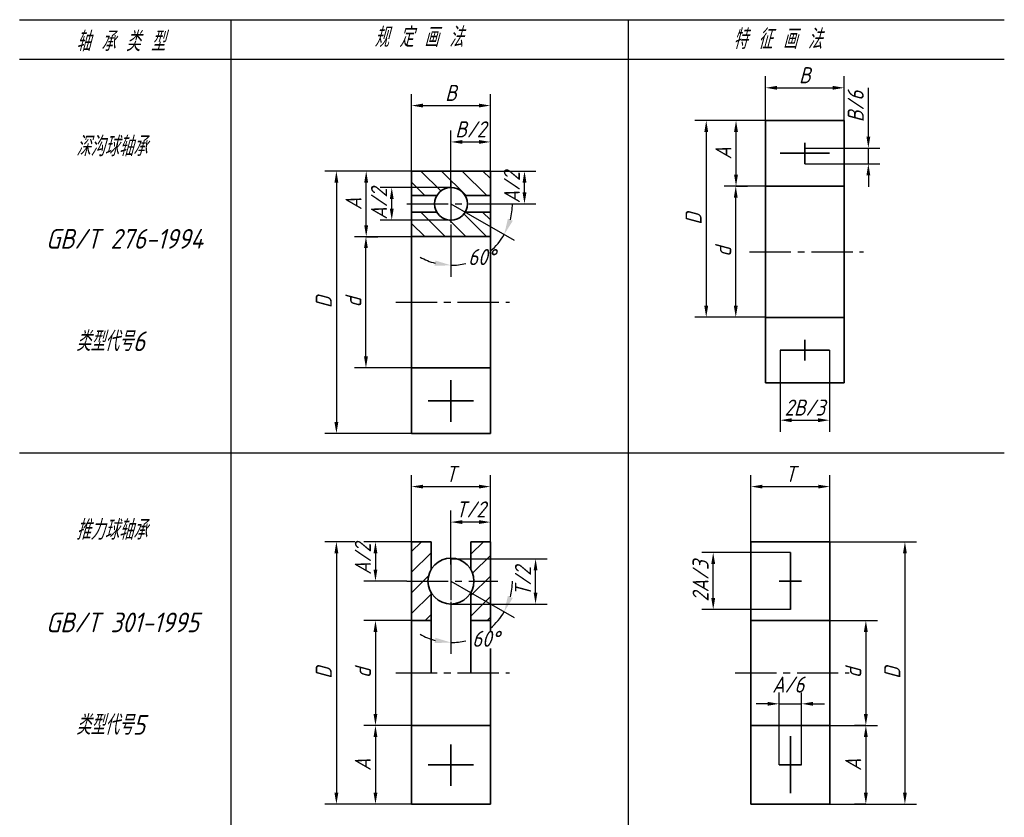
# Model space of a CAD drawing. Header units: millimetres. Extents: x 181 to 346, y -42 to 159.
# Tile 2 of 2: x 181 to 331, y 37 to 159. Entities that reach past the tile are written whole.
import ezdxf

# ---------------------------------------------------------------- set-up
doc = ezdxf.new("R2010")
doc.units = ezdxf.units.MM
doc.header["$LTSCALE"] = 1.1
doc.linetypes.add('CENTER2', pattern=[28.575, 19.05, -3.175, 3.175, -3.175])
for name, color, linetype in [('剖面线层', 7, 'Continuous'), ('尺寸层', 221, 'Continuous'), ('细实线层', 7, 'Continuous')]:
    doc.layers.add(name, color=color, linetype=linetype)
doc.layers.add('点画线层', color=3, linetype='CENTER2', lineweight=25)
doc.layers.add('粗实线层', color=1, linetype='Continuous', lineweight=35)
doc.styles.add('工程字体（斜）', font='gbeitc.shx', dxfattribs={"bigfont": 'gbcbig.shx'})
doc.styles.add('工程斜体', font='gbeitc.shx', dxfattribs={"bigfont": 'gbcbig.shx'})
doc.dimstyles.new('gb35', dxfattribs={"dimscale": 0.7, "dimtxt": 3.5, "dimasz": 2.5, "dimexe": 2.5, "dimexo": 0, "dimgap": 1, "dimtad": 1, "dimdsep": 46, "dimtxsty": '工程字体（斜）', "dimcen": 0, "dimadec": 0, "dimazin": 0, "dimtfac": 1, "dimtmove": 0, "dimatfit": 3, "dimfxl": 0, "dimarcsym": 0})

# ---------------------------------------------------------------- blocks, each defined once
blk = doc.blocks.new('*D14')
at = {"layer": 'Defpoints', "color": 0, "ltscale": 0.3}
for p in [(233.31, 125.73), (240.26, 125.73), (240.26, 105.73)]:
    blk.add_point(p, dxfattribs=at)
at = {"layer": '尺寸层', "color": 0, "lineweight": -2, "ltscale": 0.3}
for p, q in [((240.26, 125.73), (231.56, 125.73)), ((233.31, 107.48), (233.31, 123.98)), ((240.26, 105.73), (231.56, 105.73))]:
    blk.add_line(p, q, dxfattribs=at)
at = {"layer": '尺寸层', "color": 0, "ltscale": 0.3}
for points in [[(233.02, 123.98), (233.6, 123.98), (233.31, 125.73)], [(233.02, 107.48), (233.6, 107.48), (233.31, 105.73)]]:
    blk.add_solid(points, dxfattribs=at)
at = {"layer": '尺寸层', "color": 0, "ltscale": 0.3, "insert": (231.39, 115.73), "char_height": 2.45, "attachment_point": 5, "rotation": 90, "style": '工程字体（斜）'}
blk.add_mtext('d', dxfattribs=at)
blk = doc.blocks.new('*D15')
at = {"layer": 'Defpoints', "color": 0, "ltscale": 0.3}
for p in [(252.26, 145.71), (240.26, 135.73), (252.26, 135.73)]:
    blk.add_point(p, dxfattribs=at)
at = {"layer": '尺寸层', "color": 0, "lineweight": -2, "ltscale": 0.3}
for p, q in [((240.26, 135.73), (240.26, 147.46)), ((252.26, 135.73), (252.26, 147.46)), ((242.01, 145.71), (250.51, 145.71))]:
    blk.add_line(p, q, dxfattribs=at)
at = {"layer": '尺寸层', "color": 0, "ltscale": 0.3}
for points in [[(242.01, 146.01), (242.01, 145.42), (240.26, 145.71)], [(250.51, 146.01), (250.51, 145.42), (252.26, 145.71)]]:
    blk.add_solid(points, dxfattribs=at)
at = {"layer": '尺寸层', "color": 0, "ltscale": 0.3, "insert": (246.26, 147.64), "char_height": 2.45, "attachment_point": 5, "style": '工程字体（斜）'}
blk.add_mtext('B', dxfattribs=at)
blk = doc.blocks.new('*D16')
at = {"layer": 'Defpoints', "color": 0, "ltscale": 0.3}
for p in [(252.26, 140.17), (252.26, 135.73), (246.26, 133.23)]:
    blk.add_point(p, dxfattribs=at)
at = {"layer": '尺寸层', "color": 0, "lineweight": -2, "ltscale": 0.3}
for p, q in [((246.26, 133.23), (246.26, 141.92)), ((252.26, 135.73), (252.26, 141.92)), ((248.01, 140.17), (250.51, 140.17))]:
    blk.add_line(p, q, dxfattribs=at)
at = {"layer": '尺寸层', "color": 0, "ltscale": 0.3}
for points in [[(248.01, 140.46), (248.01, 139.88), (246.26, 140.17)], [(250.51, 140.46), (250.51, 139.88), (252.26, 140.17)]]:
    blk.add_solid(points, dxfattribs=at)
at = {"layer": '尺寸层', "color": 0, "ltscale": 0.3, "insert": (249.26, 142.09), "char_height": 2.45, "attachment_point": 5, "style": '工程字体（斜）'}
blk.add_mtext('B/2', dxfattribs=at)
blk = doc.blocks.new('*D17')
at = {"layer": 'Defpoints', "color": 0, "ltscale": 0.3}
for p in [(252.26, 135.73), (257.46, 135.73), (253.39, 130.73)]:
    blk.add_point(p, dxfattribs=at)
at = {"layer": '尺寸层', "color": 0, "lineweight": -2, "ltscale": 0.3}
for p, q in [((252.26, 135.73), (259.21, 135.73)), ((257.46, 132.48), (257.46, 133.98)), ((253.39, 130.73), (259.21, 130.73))]:
    blk.add_line(p, q, dxfattribs=at)
at = {"layer": '尺寸层', "color": 0, "ltscale": 0.3}
for points in [[(257.17, 133.98), (257.76, 133.98), (257.46, 135.73)], [(257.17, 132.48), (257.76, 132.48), (257.46, 130.73)]]:
    blk.add_solid(points, dxfattribs=at)
at = {"layer": '尺寸层', "color": 0, "ltscale": 0.3, "insert": (255.54, 133.23), "char_height": 2.45, "attachment_point": 5, "rotation": 90, "style": '工程字体（斜）'}
blk.add_mtext('A/2', dxfattribs=at)
blk = doc.blocks.new('*D18')
at = {"layer": 'Defpoints', "color": 0, "ltscale": 0.3}
for p in [(237.24, 133.23), (246.26, 133.23), (246.26, 128.23)]:
    blk.add_point(p, dxfattribs=at)
at = {"layer": '尺寸层', "color": 0, "lineweight": -2, "ltscale": 0.3}
for p, q in [((246.26, 133.23), (235.49, 133.23)), ((237.24, 129.98), (237.24, 131.48)), ((246.26, 128.23), (235.49, 128.23))]:
    blk.add_line(p, q, dxfattribs=at)
at = {"layer": '尺寸层', "color": 0, "ltscale": 0.3}
for points in [[(236.95, 131.48), (237.53, 131.48), (237.24, 133.23)], [(236.95, 129.98), (237.53, 129.98), (237.24, 128.23)]]:
    blk.add_solid(points, dxfattribs=at)
at = {"layer": '尺寸层', "color": 0, "ltscale": 0.3, "insert": (235.31, 130.73), "char_height": 2.45, "attachment_point": 5, "rotation": 90, "style": '工程字体（斜）'}
blk.add_mtext('A/2', dxfattribs=at)
blk = doc.blocks.new('*D19')
at = {"layer": 'Defpoints', "color": 0, "ltscale": 0.3}
for p in [(233.35, 135.73), (240.26, 135.73), (233.31, 125.73)]:
    blk.add_point(p, dxfattribs=at)
at = {"layer": '尺寸层', "color": 0, "lineweight": -2, "ltscale": 0.3}
for p, q in [((240.26, 135.73), (231.6, 135.73)), ((233.35, 127.48), (233.35, 133.98)), ((233.31, 125.73), (235.1, 125.73))]:
    blk.add_line(p, q, dxfattribs=at)
at = {"layer": '尺寸层', "color": 0, "ltscale": 0.3}
for points in [[(233.05, 133.98), (233.64, 133.98), (233.35, 135.73)], [(233.05, 127.48), (233.64, 127.48), (233.35, 125.73)]]:
    blk.add_solid(points, dxfattribs=at)
at = {"layer": '尺寸层', "color": 0, "ltscale": 0.3, "insert": (231.42, 130.73), "char_height": 2.45, "attachment_point": 5, "rotation": 90, "style": '工程字体（斜）'}
blk.add_mtext('A', dxfattribs=at)
blk = doc.blocks.new('*D20')
at = {"layer": 'Defpoints', "color": 0, "ltscale": 0.3}
for p in [(231.6, 135.73), (228.81, 95.73), (240.26, 95.73)]:
    blk.add_point(p, dxfattribs=at)
at = {"layer": '尺寸层', "color": 0, "lineweight": -2, "ltscale": 0.3}
for p, q in [((231.6, 135.73), (227.06, 135.73)), ((228.81, 133.98), (228.81, 97.48)), ((240.26, 95.73), (227.06, 95.73))]:
    blk.add_line(p, q, dxfattribs=at)
at = {"layer": '尺寸层', "color": 0, "ltscale": 0.3}
for points in [[(228.51, 133.98), (229.1, 133.98), (228.81, 135.73)], [(228.51, 97.48), (229.1, 97.48), (228.81, 95.73)]]:
    blk.add_solid(points, dxfattribs=at)
at = {"layer": '尺寸层', "color": 0, "ltscale": 0.3, "insert": (226.88, 115.73), "char_height": 2.45, "attachment_point": 5, "rotation": 90, "style": '工程字体（斜）'}
blk.add_mtext('D', dxfattribs=at)
blk = doc.blocks.new('*D23')
at = {"layer": 'Defpoints', "color": 0, "ltscale": 0.3}
for p in [(289.65, 133.44), (294.17, 133.44), (294.17, 113.44)]:
    blk.add_point(p, dxfattribs=at)
at = {"layer": '尺寸层', "color": 0, "lineweight": -2, "ltscale": 0.3}
for p, q in [((294.17, 133.44), (287.9, 133.44)), ((289.65, 115.19), (289.65, 131.69)), ((294.17, 113.44), (287.9, 113.44))]:
    blk.add_line(p, q, dxfattribs=at)
at = {"layer": '尺寸层', "color": 0, "ltscale": 0.3}
for points in [[(289.36, 131.69), (289.94, 131.69), (289.65, 133.44)], [(289.36, 115.19), (289.94, 115.19), (289.65, 113.44)]]:
    blk.add_solid(points, dxfattribs=at)
at = {"layer": '尺寸层', "color": 0, "ltscale": 0.3, "insert": (287.73, 123.44), "char_height": 2.45, "attachment_point": 5, "rotation": 90, "style": '工程字体（斜）'}
blk.add_mtext('d', dxfattribs=at)
blk = doc.blocks.new('*D24')
at = {"layer": 'Defpoints', "color": 0, "ltscale": 0.3}
for p in [(306.17, 148.42), (294.17, 143.44), (306.17, 143.44)]:
    blk.add_point(p, dxfattribs=at)
at = {"layer": '尺寸层', "color": 0, "lineweight": -2, "ltscale": 0.3}
for p, q in [((294.17, 143.44), (294.17, 150.17)), ((306.17, 143.44), (306.17, 150.17)), ((295.92, 148.42), (304.42, 148.42))]:
    blk.add_line(p, q, dxfattribs=at)
at = {"layer": '尺寸层', "color": 0, "ltscale": 0.3}
for points in [[(295.92, 148.71), (295.92, 148.13), (294.17, 148.42)], [(304.42, 148.71), (304.42, 148.13), (306.17, 148.42)]]:
    blk.add_solid(points, dxfattribs=at)
at = {"layer": '尺寸层', "color": 0, "ltscale": 0.3, "insert": (300.17, 150.34), "char_height": 2.45, "attachment_point": 5, "style": '工程字体（斜）'}
blk.add_mtext('B', dxfattribs=at)
blk = doc.blocks.new('*D21')
at = {"layer": 'Defpoints', "color": 0, "ltscale": 0.3}
for p in [(289.69, 143.44), (294.17, 143.44), (289.65, 133.44)]:
    blk.add_point(p, dxfattribs=at)
at = {"layer": '尺寸层', "color": 0, "lineweight": -2, "ltscale": 0.3}
for p, q in [((294.17, 143.44), (287.94, 143.44)), ((289.69, 135.19), (289.69, 141.69)), ((289.65, 133.44), (291.44, 133.44))]:
    blk.add_line(p, q, dxfattribs=at)
at = {"layer": '尺寸层', "color": 0, "ltscale": 0.3}
for points in [[(289.39, 141.69), (289.98, 141.69), (289.69, 143.44)], [(289.39, 135.19), (289.98, 135.19), (289.69, 133.44)]]:
    blk.add_solid(points, dxfattribs=at)
at = {"layer": '尺寸层', "color": 0, "ltscale": 0.3, "insert": (287.76, 138.44), "char_height": 2.45, "attachment_point": 5, "rotation": 90, "style": '工程字体（斜）'}
blk.add_mtext('A', dxfattribs=at)
blk = doc.blocks.new('*D22')
at = {"layer": 'Defpoints', "color": 0, "ltscale": 0.3}
for p in [(287.94, 143.44), (285.15, 113.44), (287.9, 113.44)]:
    blk.add_point(p, dxfattribs=at)
at = {"layer": '尺寸层', "color": 0, "lineweight": -2, "ltscale": 0.3}
for p, q in [((287.94, 143.44), (283.4, 143.44)), ((285.15, 141.69), (285.15, 115.19)), ((287.9, 113.44), (283.4, 113.44))]:
    blk.add_line(p, q, dxfattribs=at)
at = {"layer": '尺寸层', "color": 0, "ltscale": 0.3}
for points in [[(284.86, 141.69), (285.44, 141.69), (285.15, 143.44)], [(284.86, 115.19), (285.44, 115.19), (285.15, 113.44)]]:
    blk.add_solid(points, dxfattribs=at)
at = {"layer": '尺寸层', "color": 0, "ltscale": 0.3, "insert": (283.22, 128.44), "char_height": 2.45, "attachment_point": 5, "rotation": 90, "style": '工程字体（斜）'}
blk.add_mtext('D', dxfattribs=at)
blk = doc.blocks.new('*D25')
at = {"layer": 'Defpoints', "color": 0, "ltscale": 0.3}
for p in [(231.6, 79.24), (228.81, 39.24), (240.26, 39.24)]:
    blk.add_point(p, dxfattribs=at)
at = {"layer": '尺寸层', "color": 0, "lineweight": -2, "ltscale": 0.3}
for p, q in [((231.6, 79.24), (227.06, 79.24)), ((228.81, 77.49), (228.81, 40.99)), ((240.26, 39.24), (227.06, 39.24))]:
    blk.add_line(p, q, dxfattribs=at)
at = {"layer": '尺寸层', "color": 0, "ltscale": 0.3}
for points in [[(228.51, 77.49), (229.1, 77.49), (228.81, 79.24)], [(228.51, 40.99), (229.1, 40.99), (228.81, 39.24)]]:
    blk.add_solid(points, dxfattribs=at)
at = {"layer": '尺寸层', "color": 0, "ltscale": 0.3, "insert": (226.88, 59.24), "char_height": 2.45, "attachment_point": 5, "rotation": 90, "style": '工程字体（斜）'}
blk.add_mtext('D', dxfattribs=at)
blk = doc.blocks.new('*D26')
at = {"layer": 'Defpoints', "color": 0, "ltscale": 0.3}
for p in [(240.26, 67.24), (234.76, 51.24), (240.26, 51.24)]:
    blk.add_point(p, dxfattribs=at)
at = {"layer": '尺寸层', "color": 0, "lineweight": -2, "ltscale": 0.3}
for p, q in [((240.26, 67.24), (233.01, 67.24)), ((234.76, 65.49), (234.76, 52.99)), ((240.26, 51.24), (233.01, 51.24))]:
    blk.add_line(p, q, dxfattribs=at)
at = {"layer": '尺寸层', "color": 0, "ltscale": 0.3}
for points in [[(234.47, 65.49), (235.05, 65.49), (234.76, 67.24)], [(234.47, 52.99), (235.05, 52.99), (234.76, 51.24)]]:
    blk.add_solid(points, dxfattribs=at)
at = {"layer": '尺寸层', "color": 0, "ltscale": 0.3, "insert": (232.84, 59.24), "char_height": 2.45, "attachment_point": 5, "rotation": 90, "style": '工程字体（斜）'}
blk.add_mtext('d', dxfattribs=at)
blk = doc.blocks.new('*D27')
at = {"layer": 'Defpoints', "color": 0, "ltscale": 0.3}
for p in [(234.76, 51.24), (234.76, 39.24), (234.76, 39.24)]:
    blk.add_point(p, dxfattribs=at)
at = {"layer": '尺寸层', "color": 0, "lineweight": -2, "ltscale": 0.3}
for p, q in [((234.76, 51.24), (233.01, 51.24)), ((234.76, 49.49), (234.76, 40.99)), ((234.76, 39.24), (233.01, 39.24))]:
    blk.add_line(p, q, dxfattribs=at)
at = {"layer": '尺寸层', "color": 0, "ltscale": 0.3}
for points in [[(234.47, 49.49), (235.05, 49.49), (234.76, 51.24)], [(234.47, 40.99), (235.05, 40.99), (234.76, 39.24)]]:
    blk.add_solid(points, dxfattribs=at)
at = {"layer": '尺寸层', "color": 0, "ltscale": 0.3, "insert": (232.84, 45.24), "char_height": 2.45, "attachment_point": 5, "rotation": 90, "style": '工程字体（斜）'}
blk.add_mtext('A', dxfattribs=at)
blk = doc.blocks.new('*D28')
at = {"layer": 'Defpoints', "color": 0, "ltscale": 0.3}
for p in [(252.26, 87.64), (240.26, 79.24), (252.26, 79.24)]:
    blk.add_point(p, dxfattribs=at)
at = {"layer": '尺寸层', "color": 0, "lineweight": -2, "ltscale": 0.3}
for p, q in [((240.26, 79.24), (240.26, 89.39)), ((252.26, 79.24), (252.26, 89.39)), ((242.01, 87.64), (250.51, 87.64))]:
    blk.add_line(p, q, dxfattribs=at)
at = {"layer": '尺寸层', "color": 0, "ltscale": 0.3}
for points in [[(242.01, 87.93), (242.01, 87.35), (240.26, 87.64)], [(250.51, 87.93), (250.51, 87.35), (252.26, 87.64)]]:
    blk.add_solid(points, dxfattribs=at)
at = {"layer": '尺寸层', "color": 0, "ltscale": 0.3, "insert": (246.26, 89.57), "char_height": 2.45, "attachment_point": 5, "style": '工程字体（斜）'}
blk.add_mtext('T', dxfattribs=at)
blk = doc.blocks.new('*D29')
at = {"layer": 'Defpoints', "color": 0, "ltscale": 0.3}
for p in [(246.26, 82.23), (252.26, 79.24), (246.26, 75.78)]:
    blk.add_point(p, dxfattribs=at)
at = {"layer": '尺寸层', "color": 0, "lineweight": -2, "ltscale": 0.3}
for p, q in [((246.26, 75.78), (246.26, 83.98)), ((252.26, 79.24), (252.26, 83.98)), ((250.51, 82.23), (248.01, 82.23))]:
    blk.add_line(p, q, dxfattribs=at)
at = {"layer": '尺寸层', "color": 0, "ltscale": 0.3}
for points in [[(248.01, 82.53), (248.01, 81.94), (246.26, 82.23)], [(250.51, 82.53), (250.51, 81.94), (252.26, 82.23)]]:
    blk.add_solid(points, dxfattribs=at)
at = {"layer": '尺寸层', "color": 0, "ltscale": 0.3, "insert": (249.26, 84.16), "char_height": 2.45, "attachment_point": 5, "style": '工程字体（斜）'}
blk.add_mtext('T/2', dxfattribs=at)
blk = doc.blocks.new('*D30')
at = {"layer": 'Defpoints', "color": 0, "ltscale": 0.3}
for p in [(240.26, 79.24), (234.76, 73.24), (239.55, 73.24)]:
    blk.add_point(p, dxfattribs=at)
at = {"layer": '尺寸层', "color": 0, "lineweight": -2, "ltscale": 0.3}
for p, q in [((240.26, 79.24), (233.01, 79.24)), ((234.76, 77.49), (234.76, 74.99)), ((239.55, 73.24), (233.01, 73.24))]:
    blk.add_line(p, q, dxfattribs=at)
at = {"layer": '尺寸层', "color": 0, "ltscale": 0.3}
for points in [[(234.47, 77.49), (235.05, 77.49), (234.76, 79.24)], [(234.47, 74.99), (235.05, 74.99), (234.76, 73.24)]]:
    blk.add_solid(points, dxfattribs=at)
at = {"layer": '尺寸层', "color": 0, "ltscale": 0.3, "insert": (232.84, 76.61), "char_height": 2.45, "attachment_point": 5, "rotation": 90, "style": '工程字体（斜）'}
blk.add_mtext('A/2', dxfattribs=at)
blk = doc.blocks.new('*D31')
at = {"layer": 'Defpoints', "color": 0, "ltscale": 0.3}
for p in [(246.26, 76.63), (259.15, 76.63), (246.26, 69.74)]:
    blk.add_point(p, dxfattribs=at)
at = {"layer": '尺寸层', "color": 0, "lineweight": -2, "ltscale": 0.3}
for p, q in [((246.26, 76.63), (260.9, 76.63)), ((259.15, 71.49), (259.15, 74.88)), ((246.26, 69.74), (260.9, 69.74))]:
    blk.add_line(p, q, dxfattribs=at)
at = {"layer": '尺寸层', "color": 0, "ltscale": 0.3}
for points in [[(258.86, 74.88), (259.44, 74.88), (259.15, 76.63)], [(258.86, 71.49), (259.44, 71.49), (259.15, 69.74)]]:
    blk.add_solid(points, dxfattribs=at)
at = {"layer": '尺寸层', "color": 0, "ltscale": 0.3, "insert": (257.23, 73.18), "char_height": 2.45, "attachment_point": 5, "rotation": 90, "style": '工程字体（斜）'}
blk.add_mtext('T/2', dxfattribs=at)
blk = doc.blocks.new('*D40')
at = {"layer": 'Defpoints', "color": 0, "ltscale": 0.3}
for p in [(303.97, 87.64), (291.97, 79.24), (303.97, 79.24)]:
    blk.add_point(p, dxfattribs=at)
at = {"layer": '尺寸层', "color": 0, "lineweight": -2, "ltscale": 0.3}
for p, q in [((291.97, 79.24), (291.97, 89.39)), ((303.97, 79.24), (303.97, 89.39)), ((293.72, 87.64), (302.22, 87.64))]:
    blk.add_line(p, q, dxfattribs=at)
at = {"layer": '尺寸层', "color": 0, "ltscale": 0.3}
for points in [[(293.72, 87.93), (293.72, 87.35), (291.97, 87.64)], [(302.22, 87.93), (302.22, 87.35), (303.97, 87.64)]]:
    blk.add_solid(points, dxfattribs=at)
at = {"layer": '尺寸层', "color": 0, "ltscale": 0.3, "insert": (297.97, 89.57), "char_height": 2.45, "attachment_point": 5, "style": '工程字体（斜）'}
blk.add_mtext('T', dxfattribs=at)
blk = doc.blocks.new('*D47')
at = {"layer": 'Defpoints', "color": 0, "ltscale": 0.3}
for p in [(303.97, 79.24), (303.97, 39.24), (315.42, 39.24)]:
    blk.add_point(p, dxfattribs=at)
at = {"layer": '尺寸层', "color": 0, "lineweight": -2, "ltscale": 0.3}
for p, q in [((303.97, 79.24), (317.17, 79.24)), ((315.42, 77.49), (315.42, 40.99)), ((303.97, 39.24), (317.17, 39.24))]:
    blk.add_line(p, q, dxfattribs=at)
at = {"layer": '尺寸层', "color": 0, "ltscale": 0.3}
for points in [[(315.13, 77.49), (315.71, 77.49), (315.42, 79.24)], [(315.13, 40.99), (315.71, 40.99), (315.42, 39.24)]]:
    blk.add_solid(points, dxfattribs=at)
at = {"layer": '尺寸层', "color": 0, "ltscale": 0.3, "insert": (313.5, 59.24), "char_height": 2.45, "attachment_point": 5, "rotation": 90, "style": '工程字体（斜）'}
blk.add_mtext('D', dxfattribs=at)
blk = doc.blocks.new('*D49')
at = {"layer": 'Defpoints', "color": 0, "ltscale": 0.3}
for p in [(303.97, 67.24), (303.97, 51.24), (309.47, 51.24)]:
    blk.add_point(p, dxfattribs=at)
at = {"layer": '尺寸层', "color": 0, "lineweight": -2, "ltscale": 0.3}
for p, q in [((303.97, 67.24), (311.22, 67.24)), ((309.47, 65.49), (309.47, 52.99)), ((303.97, 51.24), (311.22, 51.24))]:
    blk.add_line(p, q, dxfattribs=at)
at = {"layer": '尺寸层', "color": 0, "ltscale": 0.3}
for points in [[(309.17, 65.49), (309.76, 65.49), (309.47, 67.24)], [(309.17, 52.99), (309.76, 52.99), (309.47, 51.24)]]:
    blk.add_solid(points, dxfattribs=at)
at = {"layer": '尺寸层', "color": 0, "ltscale": 0.3, "insert": (307.54, 59.24), "char_height": 2.45, "attachment_point": 5, "rotation": 90, "style": '工程字体（斜）'}
blk.add_mtext('d', dxfattribs=at)
blk = doc.blocks.new('*D48')
at = {"layer": 'Defpoints', "color": 0, "ltscale": 0.3}
for p in [(309.47, 51.24), (309.47, 39.24), (309.47, 39.24)]:
    blk.add_point(p, dxfattribs=at)
at = {"layer": '尺寸层', "color": 0, "lineweight": -2, "ltscale": 0.3}
for p, q in [((309.47, 51.24), (307.72, 51.24)), ((309.47, 49.49), (309.47, 40.99)), ((309.47, 39.24), (307.72, 39.24))]:
    blk.add_line(p, q, dxfattribs=at)
at = {"layer": '尺寸层', "color": 0, "ltscale": 0.3}
for points in [[(309.17, 49.49), (309.76, 49.49), (309.47, 51.24)], [(309.17, 40.99), (309.76, 40.99), (309.47, 39.24)]]:
    blk.add_solid(points, dxfattribs=at)
at = {"layer": '尺寸层', "color": 0, "ltscale": 0.3, "insert": (307.54, 45.24), "char_height": 2.45, "attachment_point": 5, "rotation": 90, "style": '工程字体（斜）'}
blk.add_mtext('A', dxfattribs=at)
blk = doc.blocks.new('*D50')
at = {"layer": 'Defpoints', "color": 0, "ltscale": 0.3}
for p in [(286.21, 77.59), (297.97, 77.59), (297.97, 68.89)]:
    blk.add_point(p, dxfattribs=at)
at = {"layer": '尺寸层', "color": 0, "lineweight": -2, "ltscale": 0.3}
for p, q in [((297.97, 77.59), (284.46, 77.59)), ((286.21, 70.64), (286.21, 75.84)), ((297.97, 68.89), (284.46, 68.89))]:
    blk.add_line(p, q, dxfattribs=at)
at = {"layer": '尺寸层', "color": 0, "ltscale": 0.3}
for points in [[(285.92, 75.84), (286.51, 75.84), (286.21, 77.59)], [(285.92, 70.64), (286.51, 70.64), (286.21, 68.89)]]:
    blk.add_solid(points, dxfattribs=at)
at = {"layer": '尺寸层', "color": 0, "ltscale": 0.3, "insert": (284.29, 73.24), "char_height": 2.45, "attachment_point": 5, "rotation": 90, "style": '工程字体（斜）'}
blk.add_mtext('2A/3', dxfattribs=at)
blk = doc.blocks.new('*D51')
at = {"layer": 'Defpoints', "color": 0, "ltscale": 0.3}
for p in [(296.42, 108.44), (303.92, 108.44), (303.92, 97.76)]:
    blk.add_point(p, dxfattribs=at)
at = {"layer": '尺寸层', "color": 0, "lineweight": -2, "ltscale": 0.3}
for p, q in [((296.42, 108.44), (296.42, 96.01)), ((303.92, 108.44), (303.92, 96.01)), ((298.17, 97.76), (302.17, 97.76))]:
    blk.add_line(p, q, dxfattribs=at)
at = {"layer": '尺寸层', "color": 0, "ltscale": 0.3}
for points in [[(298.17, 98.05), (298.17, 97.46), (296.42, 97.76)], [(302.17, 98.05), (302.17, 97.46), (303.92, 97.76)]]:
    blk.add_solid(points, dxfattribs=at)
at = {"layer": '尺寸层', "color": 0, "ltscale": 0.3, "insert": (300.17, 99.68), "char_height": 2.45, "attachment_point": 5, "style": '工程字体（斜）'}
blk.add_mtext('2B/3', dxfattribs=at)
blk = doc.blocks.new('*D52')
at = {"layer": 'Defpoints', "color": 0, "ltscale": 0.3}
for p in [(300.17, 139.23), (309.85, 139.23), (300.17, 136.85)]:
    blk.add_point(p, dxfattribs=at)
at = {"layer": '尺寸层', "color": 0, "lineweight": -2, "ltscale": 0.3}
for p, q in [((309.85, 140.98), (309.85, 148.42)), ((300.17, 139.23), (311.6, 139.23)), ((309.85, 136.85), (309.85, 139.23)), ((300.17, 136.85), (311.6, 136.85)), ((309.85, 135.1), (309.85, 133.35))]:
    blk.add_line(p, q, dxfattribs=at)
at = {"layer": '尺寸层', "color": 0, "ltscale": 0.3}
for points in [[(309.56, 140.98), (310.14, 140.98), (309.85, 139.23)], [(309.56, 135.1), (310.14, 135.1), (309.85, 136.85)]]:
    blk.add_solid(points, dxfattribs=at)
at = {"layer": '尺寸层', "color": 0, "ltscale": 0.3, "insert": (307.92, 145.57), "char_height": 2.45, "attachment_point": 5, "rotation": 90, "style": '工程字体（斜）'}
blk.add_mtext('B/6', dxfattribs=at)
blk = doc.blocks.new('we')
at = {"layer": '剖面线层', "ltscale": 0.3}
h = blk.add_hatch(dxfattribs=at)
h.set_pattern_fill('ANSI31', scale=0.7, angle=90, style=0)
h.set_pattern_definition([(135, (-211.1278, -84.08), (-1.571545, -1.571545), [])])
h.paths.add_polyline_path([(33.507, 59.335), (21.507, 59.335), (21.507, 55.585), (25.342, 55.585, -0.5773503), (29.672, 55.585), (33.507, 55.585)])
h.paths.add_polyline_path([(33.507, 53.085), (29.672, 53.085, -0.5773503), (25.342, 53.085), (21.507, 53.085), (21.507, 49.335), (33.507, 49.335)])
h = blk.add_hatch(dxfattribs=at)
h.set_pattern_fill('ANSI31', scale=0.7, style=0)
h.set_pattern_definition([(45, (-218.7548, -73.2634), (-1.571545, 1.571545), [])])
h.paths.add_polyline_path([(24.476, 2.842), (21.507, 2.842), (21.507, -3.158), (24.007, -3.158, -0.1316525), (24.476, -1.408)])
h.paths.add_polyline_path([(24.476, -4.908, -0.1316525), (24.007, -3.158), (21.507, -3.158), (21.507, -9.158), (24.476, -9.158)])
h.paths.add_polyline_path([(33.507, 2.842), (30.538, 2.842), (30.538, -1.408, -0.1316525), (31.007, -3.158), (33.507, -3.158)])
h.paths.add_polyline_path([(33.507, -3.158), (31.007, -3.158, -0.1316525), (30.538, -4.908), (33.507, -6.622)])
h.paths.add_polyline_path([(33.507, -6.622), (30.538, -4.908), (30.538, -9.158), (33.507, -9.158)])
at = {"layer": '尺寸层', "color": 7, "ltscale": 0.3}
for p, q in [((30.484, 52.616), (37.133, 48.777)), ((27.507, 51.194), (27.507, 43.219)), ((30.484, -4.877), (37.133, -8.716)), ((27.507, -6.299), (27.507, -14.273)), ((77.504, -31.158), (77.504, -20.117)), ((80.917, -31.158), (80.917, -20.117)), ((75.754, -21.867), (74.004, -21.867)), ((77.504, -21.867), (80.917, -21.867)), ((82.667, -21.867), (84.417, -21.867))]:
    blk.add_line(p, q, dxfattribs=at)
for centre, start, end in [((27.507, 54.335), 345.03173, 0.06346), ((27.507, 54.335), 309.84079, 330), ((27.507, 54.335), 239.93654, 254.96827), ((27.507, 54.335), 270, 283.90339), ((27.507, -3.158), 345.03173, 0.06346), ((27.507, -3.158), 309.84079, 330), ((27.507, -3.158), 239.93654, 254.96827), ((27.507, -3.158), 270, 283.90339)]:
    blk.add_arc(centre, 9.365, start, end, dxfattribs=at)
for points in [[(36.932, 51.76), (36.177, 52.072), (35.617, 49.652)], [(25.131, 45.695), (25.024, 44.885), (27.507, 44.969)], [(36.932, -5.733), (36.177, -5.421), (35.617, -7.841)], [(25.131, -11.798), (25.024, -12.608), (27.507, -12.523)], [(75.754, -21.575), (75.754, -22.159), (77.504, -21.867)], [(82.667, -21.575), (82.667, -22.159), (80.917, -21.867)]]:
    blk.add_solid(points, dxfattribs=at)
at = {"layer": '点画线层', "color": 7, "ltscale": 0.3}
for p, q in [((27.507, 57.722), (27.507, 51.194)), ((20.799, 54.335), (34.631, 54.335)), ((27.507, 54.335), (30.484, 52.616)), ((73.005, 47.037), (90.349, 47.037)), ((19.098, 39.335), (36.442, 39.335)), ((27.507, 0.229), (27.507, -6.299)), ((20.799, -3.158), (34.631, -3.158)), ((27.507, -3.158), (30.484, -4.877)), ((19.098, -17.158), (36.442, -17.158)), ((70.802, -17.158), (88.146, -17.158))]:
    blk.add_line(p, q, dxfattribs=at)
at = {"layer": '粗实线层', "color": 7, "ltscale": 0.3}
for p, q in [((75.414, 67.037), (87.414, 67.037)), ((75.414, 57.037), (75.414, 67.037)), ((87.414, 67.037), (87.414, 57.037)), ((81.414, 63.623), (81.414, 62.037)), ((77.666, 62.037), (81.414, 62.037)), ((81.414, 60.451), (81.414, 62.037)), ((85.161, 62.037), (81.414, 62.037)), ((21.507, 59.335), (33.507, 59.335)), ((21.507, 49.335), (21.507, 59.335)), ((33.507, 59.335), (33.507, 49.335)), ((75.414, 57.037), (87.414, 57.037)), ((75.414, 57.037), (75.414, 37.037)), ((87.414, 57.037), (87.414, 37.037)), ((25.342, 55.585), (21.507, 55.585)), ((29.672, 55.585), (33.507, 55.585)), ((25.342, 53.085), (21.507, 53.085)), ((29.672, 53.085), (33.507, 53.085)), ((21.507, 49.335), (33.507, 49.335)), ((21.507, 49.335), (21.507, 29.335)), ((33.507, 49.335), (33.507, 29.335)), ((75.414, 37.037), (87.414, 37.037)), ((75.414, 27.037), (75.414, 37.037)), ((87.414, 37.037), (87.414, 27.037)), ((81.414, 33.623), (81.414, 32.037)), ((77.666, 32.037), (81.414, 32.037)), ((85.161, 32.037), (81.414, 32.037)), ((81.414, 30.451), (81.414, 32.037)), ((21.507, 29.335), (33.507, 29.335)), ((21.507, 19.335), (21.507, 29.335)), ((33.507, 29.335), (33.507, 19.335)), ((27.507, 27.437), (27.507, 21.11)), ((75.414, 27.037), (87.414, 27.037)), ((24.012, 24.335), (30.957, 24.335)), ((21.507, 19.335), (33.507, 19.335)), ((21.507, 2.842), (24.476, 2.842)), ((21.507, -9.158), (21.507, 2.842)), ((24.476, 2.842), (24.476, -1.408)), ((30.538, 2.842), (33.507, 2.842)), ((30.538, 2.842), (30.538, -1.408)), ((33.507, 2.842), (33.507, -9.349)), ((73.211, 2.842), (85.211, 2.842)), ((73.211, -9.158), (73.211, 2.842)), ((85.211, 2.842), (85.211, -25.158)), ((79.211, 1.189), (79.211, -3.158)), ((79.211, -3.158), (77.504, -3.158)), ((79.211, -7.504), (79.211, -3.158)), ((79.211, -3.158), (80.917, -3.158)), ((24.476, -4.908), (24.476, -17.158)), ((30.538, -4.908), (30.538, -17.158)), ((21.507, -9.158), (24.476, -9.158)), ((21.507, -9.158), (21.507, -25.158)), ((30.538, -9.158), (33.507, -9.158)), ((33.507, -9.044), (33.507, -10.733)), ((73.211, -9.158), (73.211, -25.158)), ((73.211, -9.158), (85.211, -9.158)), ((33.507, -13.459), (33.507, -25.158)), ((21.507, -25.158), (33.507, -25.158)), ((21.507, -37.158), (21.507, -25.158)), ((33.507, -25.158), (33.507, -37.158)), ((73.211, -25.158), (85.211, -25.158)), ((73.211, -37.158), (73.211, -25.158)), ((85.211, -25.158), (85.211, -37.158)), ((79.211, -26.811), (79.211, -31.158)), ((27.507, -28.056), (27.507, -34.383)), ((24.012, -31.158), (30.957, -31.158)), ((79.211, -31.158), (77.504, -31.158)), ((79.211, -31.158), (80.917, -31.158)), ((79.211, -35.504), (79.211, -31.158)), ((21.507, -37.158), (33.507, -37.158)), ((73.211, -37.158), (85.211, -37.158))]:
    blk.add_line(p, q, dxfattribs=at)
for centre, radius in [((27.507, 54.335), 2.5), ((27.507, -3.158), 3.5)]:
    blk.add_circle(centre, radius, dxfattribs=at)
at = {"layer": '细实线层', "ltscale": 0.5}
for p, q in [((-38.199, 82.404), (111.801, 82.404)), ((-6.022, 82.404), (-6.022, -112.635)), ((54.495, 82.404), (54.495, -112.635)), ((-38.199, 76.404), (111.801, 76.404)), ((-38.199, 16.404), (111.801, 16.404))]:
    blk.add_line(p, q, dxfattribs=at)
at = {"layer": '尺寸层', "color": 7, "ltscale": 0.3, "style": '工程斜体'}
for s, p in [('轴 承 类 型', (-29.597, 77.588)), ('规 定 画 法', (15.837, 78.225)), ('特 征 画 法', (70.483, 77.945)), ('深沟球轴承 ', (-29.597, 61.594)), ('GB/T 276-1994', (-34.197, 47.503)), ('类型代号6', (-29.597, 31.89)), ('推力球轴承 ', (-29.597, 3.132)), ('GB/T 301-1995', (-34.197, -10.959)), ('类型代号5', (-29.597, -26.572))]:
    blk.add_text(s, height=3, dxfattribs=at).set_placement(p)
at = {"layer": '尺寸层', "color": 7, "ltscale": 0.3, "char_height": 2.45, "attachment_point": 5, "style": '工程字体（斜）'}
for s, insert in [('60°', (32.189, 46.224)), ('60°', (32.8, -11.958)), ('A/6', (78.893, -18.93))]:
    blk.add_mtext(s, dxfattribs=dict(at, insert=insert))
at = {"layer": '尺寸层', "color": 7, "ltscale": 0.3}
for base, p1, p2, text, picture, middle in [((87.414, 72.018), (75.414, 67.037), (87.414, 67.037), 'B', '*D24', (81.414, 73.943)), ((33.507, 69.316), (21.507, 59.335), (33.507, 59.335), 'B', '*D15', (27.507, 71.241)), ((33.507, 63.77), (27.507, 56.835), (33.507, 59.335), 'B/2', '*D16', (30.507, 65.695)), ((85.161, 21.357), (77.666, 32.037), (85.161, 32.037), '2B/3', '*D51', (81.414, 23.282)), ((33.507, 11.244), (21.507, 2.842), (33.507, 2.842), 'T', '*D28', (27.507, 13.169)), ((85.211, 11.244), (73.211, 2.842), (85.211, 2.842), 'T', '*D40', (79.211, 13.169)), ((27.507, 5.835), (33.507, 2.842), (27.507, -0.622), 'T/2', '*D29', (30.507, 7.76))]:
    dim = blk.add_linear_dim(base=base, p1=p1, p2=p2, text=text, dimstyle='gb35', dxfattribs=at)
    dim.commit()
    dim.dimension.update_dxf_attribs({"geometry": picture, "text_midpoint": middle, "insert": (-218.755, -76.399)})
for base, p1, p2, text, picture, middle in [((91.093, 62.83), (81.414, 60.451), (81.414, 62.83), 'B/6', '*D52', (89.168, 69.174)), ((66.392, 37.037), (69.182, 67.037), (69.147, 37.037), 'D', '*D22', (64.467, 52.037)), ((70.932, 67.037), (70.897, 57.037), (75.414, 67.037), 'A', '*D21', (69.007, 62.037)), ((10.051, 19.335), (12.841, 59.335), (21.507, 19.335), 'D', '*D20', (8.126, 39.335)), ((14.591, 59.335), (14.556, 49.335), (21.507, 59.335), 'A', '*D19', (12.666, 54.335)), ((70.897, 57.037), (75.414, 37.037), (75.414, 57.037), 'd', '*D23', (68.972, 47.037)), ((14.556, 49.335), (21.507, 29.335), (21.507, 49.335), 'd', '*D14', (12.631, 39.335)), ((10.051, -37.158), (12.841, 2.842), (21.507, -37.158), 'D', '*D25', (8.126, -17.158)), ((96.666, -37.158), (85.211, 2.842), (85.211, -37.158), 'D', '*D47', (94.741, -17.158)), ((40.398, 0.229), (27.507, -6.658), (27.507, 0.229), 'T/2', '*D31', (38.473, -3.214)), ((67.46, 1.189), (79.211, -7.504), (79.211, 1.189), '2A/3', '*D50', (65.535, -3.158)), ((16.006, -25.158), (21.507, -9.158), (21.507, -25.158), 'd', '*D26', (14.081, -17.158)), ((90.712, -25.158), (85.211, -9.158), (85.211, -25.158), 'd', '*D49', (88.787, -17.158)), ((16.006, -37.158), (16.006, -25.158), (16.006, -37.158), 'A', '*D27', (14.081, -31.158)), ((90.712, -37.158), (90.712, -25.158), (90.712, -37.158), 'A', '*D48', (88.787, -31.158))]:
    dim = blk.add_linear_dim(base=base, p1=p1, p2=p2, angle=90, text=text, dimstyle='gb35', dxfattribs=at)
    dim.commit()
    dim.dimension.update_dxf_attribs({"geometry": picture, "text_midpoint": middle, "insert": (-218.755, -76.399)})
for base, p1, p2, picture, middle in [((38.709, 59.335), (34.631, 54.335), (33.507, 59.335), '*D17', (38.709, 56.835)), ((18.484, 56.835), (27.507, 51.835), (27.507, 56.835), '*D18', (18.484, 54.335)), ((16.006, -3.158), (21.507, 2.842), (20.799, -3.158), '*D30', (16.006, 0.213))]:
    dim = blk.add_linear_dim(base=base, p1=p1, p2=p2, angle=90, text='A/2', dimstyle='gb35', dxfattribs=at)
    dim.commit()
    dim.dimension.update_dxf_attribs({"geometry": picture, "text_midpoint": middle, "dimtype": 128, "insert": (-218.755, -76.399)})

msp = doc.modelspace()

# ---------------------------------------------------------------- block references
at = {"layer": '尺寸层', "color": 7}
msp.add_blockref('we', (218.75, 76.4), dxfattribs=at)

doc.saveas('drawing.dxf')
